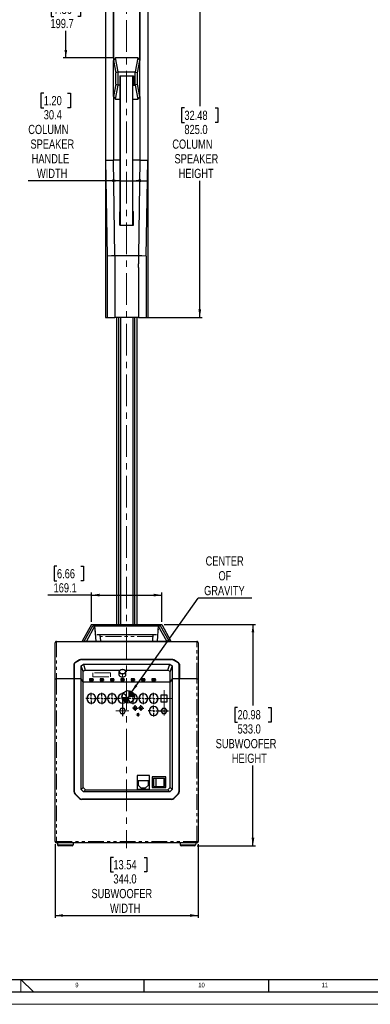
# Model space of a CAD drawing. Header units: millimetres. Extents: x 0 to 5046, y 0 to 3564.
# Tile 6 of 11: x 2553 to 3397, y 0 to 2372. Entities that reach past the tile are written whole.
import ezdxf

# ---------------------------------------------------------------- set-up
doc = ezdxf.new("R2010")
doc.units = ezdxf.units.MM
doc.header["$LTSCALE"] = 6
doc.linetypes.add('CENTERX2', pattern=[20.32, 12.7, -2.54, 2.54, -2.54])
doc.linetypes.add('PHANTOM', pattern=[12.7, 6.35, -1.27, 1.27, -1.27, 1.27, -1.27])
doc.layers.add('FORMAT', color=7, linetype='Continuous')
doc.layers.add('SLD-0', color=7, linetype='Continuous')
doc.styles.add('SLDTEXTSTYLE0', font='TXT', dxfattribs={"width": 0.75})
doc.dimstyles.new('SLDDIMSTYLE0', dxfattribs={"dimtxt": 22.225, "dimasz": 19.2, "dimexe": 0, "dimexo": 0.0625, "dimgap": 5.55625, "dimtad": 0, "dimtih": 1, "dimtoh": 1, "dimdec": 1, "dimrnd": 1e-09, "dimzin": 4, "dimdsep": 46, "dimtxsty": 'SLDTEXTSTYLE0', "dimsah": 1, "dimcen": 0.09, "dimadec": 0, "dimazin": 1, "dimtfac": 1, "dimtdec": 1, "dimtofl": 0, "dimtmove": 0, "dimatfit": 3, "dimfxl": 1, "dimfrac": 2, "dimtolj": 1, "dimtzin": 12, "dimarcsym": 0})
doc.dimstyles.new('SLDDIMSTYLE1', dxfattribs={"dimtxt": 22.225, "dimasz": 19.2, "dimexe": 0, "dimexo": 0.0625, "dimgap": 5.55625, "dimtad": 0, "dimtih": 1, "dimtoh": 1, "dimdec": 1, "dimrnd": 1e-09, "dimzin": 12, "dimdsep": 46, "dimtxsty": 'SLDTEXTSTYLE0', "dimsah": 1, "dimcen": 0.09, "dimadec": 0, "dimazin": 3, "dimtfac": 1, "dimtdec": 1, "dimtofl": 0, "dimtmove": 0, "dimatfit": 3, "dimfxl": 1, "dimfrac": 2, "dimtolj": 1, "dimtzin": 12, "dimarcsym": 0})
doc.dimstyles.new('SLDDIMSTYLE2', dxfattribs={"dimtxt": 0.18, "dimasz": 19.2, "dimexe": 0, "dimexo": 0.0625, "dimgap": 0, "dimtad": 0, "dimtih": 1, "dimtoh": 1, "dimdec": 0, "dimrnd": 1e-09, "dimzin": 0, "dimdsep": 46, "dimtxsty": 'Standard', "dimsah": 1, "dimcen": 0.09, "dimadec": 0, "dimazin": 0, "dimtfac": 19.2, "dimtdec": 0, "dimtofl": 0, "dimtmove": 0, "dimatfit": 3, "dimfxl": 1, "dimfrac": 2, "dimtolj": 1, "dimtzin": 0, "dimarcsym": 0})
doc.dimstyles.new('SLDDIMSTYLE4', dxfattribs={"dimtxt": 22.225, "dimasz": 19.2, "dimexe": 0, "dimexo": 0.0625, "dimgap": 5.55625, "dimtad": 0, "dimtih": 1, "dimtoh": 1, "dimdec": 1, "dimrnd": 1e-09, "dimzin": 12, "dimdsep": 46, "dimtxsty": 'SLDTEXTSTYLE0', "dimsah": 1, "dimcen": 0.09, "dimadec": 0, "dimazin": 3, "dimtfac": 1, "dimtdec": 1, "dimtmove": 0, "dimatfit": 0, "dimfxl": 1, "dimfrac": 2, "dimtolj": 1, "dimtzin": 12, "dimarcsym": 0})
doc.dimstyles.new('SLDDIMSTYLE5', dxfattribs={"dimtxt": 22.225, "dimasz": 19.2, "dimexe": 0, "dimexo": 0.0625, "dimgap": 5.55625, "dimtad": 0, "dimtih": 1, "dimtoh": 1, "dimdec": 1, "dimrnd": 1e-09, "dimzin": 4, "dimdsep": 46, "dimtxsty": 'SLDTEXTSTYLE0', "dimsah": 1, "dimcen": 0.09, "dimadec": 0, "dimazin": 1, "dimtfac": 1, "dimtdec": 1, "dimtmove": 0, "dimatfit": 0, "dimfxl": 1, "dimfrac": 2, "dimtolj": 1, "dimtzin": 12, "dimarcsym": 0})

# ---------------------------------------------------------------- blocks, each defined once
blk = doc.blocks.new('_D_21')
at = {"layer": 'SLD-0', "color": 7, "transparency": 16777216}
for p, q in [((2862.4, 2479.5), (2992.5, 2479.5)), ((2986.5, 2479.5), (2986.5, 2163.6)), ((2949.5, 2159.1), (2942.8, 2159.1)), ((2942.8, 2159.1), (2942.8, 2123.8)), ((3023.4, 2159.1), (3030.2, 2159.1)), ((3030.2, 2159.1), (3030.2, 2123.8)), ((2942.8, 2123.8), (2949.5, 2123.8)), ((3030.2, 2123.8), (3023.4, 2123.8)), ((2986.5, 1654.5), (2986.5, 1983.7)), ((2844.7, 1654.5), (2992.5, 1654.5))]:
    blk.add_line(p, q, dxfattribs=at)
for points in [[(2986.5, 2479.5), (2983.2, 2460.3), (2989.8, 2460.3)], [(2986.5, 1654.5), (2989.8, 1673.7), (2983.2, 1673.7)]]:
    blk.add_solid(points, dxfattribs=at)
at = {"layer": 'SLD-0', "color": 7, "transparency": 16777216, "char_height": 22.23, "attachment_point": 1, "style": 'SLDTEXTSTYLE0'}
for s, insert in [('32.48', (2949.5, 2152.4)), ('825.0', (2949.5, 2118.3)), ('COLUMN', (2920.4, 2083)), ('SPEAKER', (2925.7, 2047.7)), ('HEIGHT', (2935.7, 2012.4))]:
    blk.add_mtext(s, dxfattribs=dict(at, insert=insert))
blk = doc.blocks.new('_D_22')
at = {"layer": 'SLD-0', "color": 7, "transparency": 16777216}
for p, q in [((2610.9, 2194.5), (2604.2, 2194.5)), ((2604.2, 2194.5), (2604.2, 2159.2)), ((2668.4, 2194.5), (2675.1, 2194.5)), ((2675.1, 2194.5), (2675.1, 2159.2)), ((2604.2, 2159.2), (2610.9, 2159.2)), ((2675.1, 2159.2), (2668.4, 2159.2)), ((2795.2, 1983.8), (2573.6, 1983.8)), ((2795.2, 1983.8), (2825.6, 1983.8)), ((2825.6, 1983.8), (2861.6, 1983.8))]:
    blk.add_line(p, q, dxfattribs=at)
for points in [[(2795.2, 1983.8), (2776, 1987.1), (2776, 1980.5)], [(2825.6, 1983.8), (2844.8, 1980.5), (2844.8, 1987.1)]]:
    blk.add_solid(points, dxfattribs=at)
at = {"layer": 'SLD-0', "color": 7, "transparency": 16777216, "char_height": 22.23, "attachment_point": 1, "style": 'SLDTEXTSTYLE0'}
for s, insert in [('1.20', (2610.9, 2187.9)), ('30.4', (2610.9, 2153.7)), ('COLUMN', (2573.6, 2118.4)), ('SPEAKER', (2578.9, 2083.1)), ('HANDLE', (2581.8, 2047.8)), ('WIDTH', (2594.6, 2012.5))]:
    blk.add_mtext(s, dxfattribs=dict(at, insert=insert))
blk = doc.blocks.new('_D_23')
at = {"layer": 'SLD-0', "color": 7, "transparency": 16777216}
for p, q in [((2758.4, 2479.5), (2658, 2479.5)), ((2664, 2479.5), (2664, 2418.8)), ((2635.3, 2414.3), (2628.5, 2414.3)), ((2628.5, 2414.3), (2628.5, 2379)), ((2692.8, 2414.3), (2699.5, 2414.3)), ((2699.5, 2414.3), (2699.5, 2379)), ((2628.5, 2379), (2635.3, 2379)), ((2699.5, 2379), (2692.8, 2379)), ((2664, 2279.8), (2664, 2344.9)), ((2777.5, 2279.8), (2658, 2279.8))]:
    blk.add_line(p, q, dxfattribs=at)
for points in [[(2664, 2479.5), (2660.7, 2460.3), (2667.3, 2460.3)], [(2664, 2279.8), (2667.3, 2299), (2660.7, 2299)]]:
    blk.add_solid(points, dxfattribs=at)
at = {"layer": 'SLD-0', "color": 7, "transparency": 16777216, "char_height": 22.23, "attachment_point": 1, "style": 'SLDTEXTSTYLE0'}
for s, insert in [('7.86', (2635.3, 2407.7)), ('199.7', (2627.1, 2373.5))]:
    blk.add_mtext(s, dxfattribs=dict(at, insert=insert))
blk = doc.blocks.new('_D_24')
at = {"layer": 'SLD-0', "color": 7, "transparency": 16777216}
for p, q in [((2879.2, 2608.9), (2872.4, 2608.9)), ((2872.4, 2608.9), (2872.4, 2573.6)), ((2936.7, 2608.9), (2943.4, 2608.9)), ((2943.4, 2608.9), (2943.4, 2573.6)), ((2872.4, 2573.6), (2879.2, 2573.6)), ((2943.4, 2573.6), (2936.7, 2573.6)), ((2778.4, 2539.5), (2742.4, 2539.5)), ((2778.4, 2279), (2778.4, 2545.5)), ((2778.4, 2539.5), (2842.4, 2539.5)), ((2842.4, 2279), (2842.4, 2545.5)), ((2842.4, 2539.5), (2958.4, 2539.5))]:
    blk.add_line(p, q, dxfattribs=at)
for points in [[(2778.4, 2539.5), (2759.2, 2542.8), (2759.2, 2536.2)], [(2842.4, 2539.5), (2861.6, 2536.2), (2861.6, 2542.8)]]:
    blk.add_solid(points, dxfattribs=at)
at = {"layer": 'SLD-0', "color": 7, "transparency": 16777216, "char_height": 22.23, "attachment_point": 1, "style": 'SLDTEXTSTYLE0'}
for s, insert in [('2.52', (2879.2, 2602.3)), ('64.0', (2879.2, 2568.1))]:
    blk.add_mtext(s, dxfattribs=dict(at, insert=insert))
blk = doc.blocks.new('_D_25')
at = {"layer": 'SLD-0', "color": 7, "transparency": 16777216}
for p, q in [((2642.7, 1055.1), (2636, 1055.1)), ((2636, 1055.1), (2636, 1019.8)), ((2700.2, 1055.1), (2706.9, 1055.1)), ((2706.9, 1055.1), (2706.9, 1019.8)), ((2636, 1019.8), (2642.7, 1019.8)), ((2706.9, 1019.8), (2700.2, 1019.8)), ((2725.9, 985.6), (2621, 985.6)), ((2725.9, 920.9), (2725.9, 991.6)), ((2725.9, 985.6), (2895, 985.6)), ((2895, 920.9), (2895, 991.6))]:
    blk.add_line(p, q, dxfattribs=at)
for points in [[(2725.9, 985.6), (2745.1, 982.3), (2745.1, 988.9)], [(2895, 985.6), (2875.8, 988.9), (2875.8, 982.3)]]:
    blk.add_solid(points, dxfattribs=at)
at = {"layer": 'SLD-0', "color": 7, "transparency": 16777216, "char_height": 22.23, "attachment_point": 1, "style": 'SLDTEXTSTYLE0'}
for s, insert in [('6.66', (2642.7, 1048.4)), ('169.1', (2634.5, 1014.3))]:
    blk.add_mtext(s, dxfattribs=dict(at, insert=insert))
blk = doc.blocks.new('_D_26')
at = {"layer": 'SLD-0', "color": 7, "transparency": 16777216}
for p, q in [((2901, 914.9), (3120.5, 914.9)), ((3114.5, 914.9), (3114.5, 719.8)), ((3077.5, 715.3), (3070.8, 715.3)), ((3070.8, 715.3), (3070.8, 679.9)), ((3151.4, 715.3), (3158.2, 715.3)), ((3158.2, 715.3), (3158.2, 679.9)), ((3070.8, 679.9), (3077.5, 679.9)), ((3158.2, 679.9), (3151.4, 679.9)), ((3114.5, 381.9), (3114.5, 575.2)), ((2980, 381.9), (3120.5, 381.9))]:
    blk.add_line(p, q, dxfattribs=at)
for points in [[(3114.5, 914.9), (3111.2, 895.7), (3117.8, 895.7)], [(3114.5, 381.9), (3117.8, 401.1), (3111.2, 401.1)]]:
    blk.add_solid(points, dxfattribs=at)
at = {"layer": 'SLD-0', "color": 7, "transparency": 16777216, "char_height": 22.23, "attachment_point": 1, "style": 'SLDTEXTSTYLE0'}
for s, insert in [('20.98', (3077.5, 708.6)), ('533.0', (3077.5, 674.4)), ('SUBWOOFER', (3024.8, 639.1)), ('HEIGHT', (3063.7, 603.8))]:
    blk.add_mtext(s, dxfattribs=dict(at, insert=insert))
blk = doc.blocks.new('_D_27')
at = {"layer": 'SLD-0', "color": 7, "transparency": 16777216}
for p, q in [((2638.4, 385.9), (2638.4, 207.9)), ((2982.4, 385.9), (2982.4, 207.9)), ((2778.5, 354), (2771.7, 354)), ((2771.7, 354), (2771.7, 318.7)), ((2852.4, 354), (2859.1, 354)), ((2859.1, 354), (2859.1, 318.7)), ((2771.7, 318.7), (2778.5, 318.7)), ((2859.1, 318.7), (2852.4, 318.7)), ((2638.4, 213.9), (2982.4, 213.9))]:
    blk.add_line(p, q, dxfattribs=at)
for points in [[(2638.4, 213.9), (2657.6, 210.6), (2657.6, 217.2)], [(2982.4, 213.9), (2963.2, 217.2), (2963.2, 210.6)]]:
    blk.add_solid(points, dxfattribs=at)
at = {"layer": 'SLD-0', "color": 7, "transparency": 16777216, "char_height": 22.23, "attachment_point": 1, "style": 'SLDTEXTSTYLE0'}
for s, insert in [('13.54', (2778.5, 347.3)), ('344.0', (2778.5, 313.2)), ('SUBWOOFER', (2725.7, 277.9)), ('WIDTH', (2770.4, 242.5))]:
    blk.add_mtext(s, dxfattribs=dict(at, insert=insert))
blk = doc.blocks.new('SW_NOTE_0_5')
at = {"layer": 'SLD-0', "color": 0}
blk.add_line((128.8, 0), (0, 0), dxfattribs=at)
at = {"layer": 'SLD-0', "color": 0, "char_height": 22.23, "attachment_point": 2, "style": 'SLDTEXTSTYLE0'}
for s, insert in [('CENTER', (63.6, 100.4)), ('OF', (64.1, 64.8)), ('GRAVITY', (63, 29.1))]:
    blk.add_mtext(s, dxfattribs=dict(at, insert=insert))
blk = doc.blocks.new('SW_CENTERMARKSYMBOL_0')
at = {"layer": 'SLD-0', "color": 0}
for p, q in [((-5, 0), (-13.5, 0)), ((0, 0), (-2.5, 0)), ((0, 5), (0, 13.5)), ((0, 0), (0, 2.5)), ((0, 0), (0, -2.5)), ((0, 0), (2.5, 0)), ((5, 0), (13.5, 0)), ((0, -5), (0, -13.5))]:
    blk.add_line(p, q, dxfattribs=at)
blk = doc.blocks.new('SW_CENTERMARKSYMBOL_1')
at = {"layer": 'SLD-0', "color": 0}
for p, q in [((-5, 0), (-13.5, 0)), ((0, 0), (-2.5, 0)), ((0, 5), (0, 13.5)), ((0, 0), (0, 2.5)), ((0, 0), (0, -2.5)), ((0, 0), (2.5, 0)), ((5, 0), (13.5, 0)), ((0, -5), (0, -13.5))]:
    blk.add_line(p, q, dxfattribs=at)
blk = doc.blocks.new('SW_CENTERMARKSYMBOL_2')
at = {"layer": 'SLD-0', "color": 0}
for p, q in [((-5, 0), (-13.5, 0)), ((0, 0), (-2.5, 0)), ((0, 5), (0, 13.5)), ((0, 0), (0, 2.5)), ((0, 0), (0, -2.5)), ((0, 0), (2.5, 0)), ((5, 0), (13.5, 0)), ((0, -5), (0, -13.5))]:
    blk.add_line(p, q, dxfattribs=at)
blk = doc.blocks.new('SW_CENTERMARKSYMBOL_3')
at = {"layer": 'SLD-0', "color": 0}
for p, q in [((-5, 0), (-13.5, 0)), ((0, 0), (-2.5, 0)), ((0, 5), (0, 13.5)), ((0, 0), (0, 2.5)), ((0, 0), (0, -2.5)), ((0, 0), (2.5, 0)), ((5, 0), (13.5, 0)), ((0, -5), (0, -42.2))]:
    blk.add_line(p, q, dxfattribs=at)
blk = doc.blocks.new('SW_CENTERMARKSYMBOL_4')
at = {"layer": 'SLD-0', "color": 0}
for p, q in [((-5, 0), (-13.5, 0)), ((0, 0), (-2.5, 0)), ((0, 5), (0, 13.5)), ((0, 0), (0, 2.5)), ((0, 0), (0, -2.5)), ((0, 0), (2.5, 0)), ((5, 0), (13.5, 0)), ((0, -5), (0, -13.5))]:
    blk.add_line(p, q, dxfattribs=at)
blk = doc.blocks.new('SW_CENTERMARKSYMBOL_5')
at = {"layer": 'SLD-0', "color": 0}
for p, q in [((-5, 0), (-13.5, 0)), ((0, 0), (-2.5, 0)), ((0, 5), (0, 13.5)), ((0, 0), (0, 2.5)), ((0, 0), (0, -2.5)), ((0, 0), (2.5, 0)), ((5, 0), (13.5, 0)), ((0, -5), (0, -13.5))]:
    blk.add_line(p, q, dxfattribs=at)
blk = doc.blocks.new('SW_CENTERMARKSYMBOL_6')
at = {"layer": 'SLD-0', "color": 0}
for p, q in [((-5, 0), (-13.5, 0)), ((0, 0), (-2.5, 0)), ((0, 5), (0, 13.5)), ((0, 0), (0, 2.5)), ((0, 0), (0, -2.5)), ((0, 0), (2.5, 0)), ((5, 0), (13.5, 0)), ((0, -5), (0, -13.5))]:
    blk.add_line(p, q, dxfattribs=at)
blk = doc.blocks.new('SW_CENTERMARKSYMBOL_7')
at = {"layer": 'SLD-0', "color": 0}
for p, q in [((-5, 0), (-13.5, 0)), ((0, 0), (-2.5, 0)), ((0, 5), (0, 13.5)), ((0, 0), (0, 2.5)), ((0, 0), (0, -2.5)), ((0, 0), (2.5, 0)), ((5, 0), (35.5, 0)), ((0, -5), (0, -13.5))]:
    blk.add_line(p, q, dxfattribs=at)
blk = doc.blocks.new('SW_CENTERMARKSYMBOL_8')
at = {"layer": 'SLD-0', "color": 0}
for p, q in [((-5, 0), (-6.675, 0)), ((0, 0), (-2.5, 0)), ((0, 5), (0, 6.675)), ((0, 0), (0, 2.5)), ((0, 0), (0, -2.5)), ((0, 0), (2.5, 0)), ((5, 0), (6.675, 0)), ((0, -5), (0, -6.675))]:
    blk.add_line(p, q, dxfattribs=at)
blk = doc.blocks.new('SW_CENTERMARKSYMBOL_9')
at = {"layer": 'SLD-0', "color": 0}
for p, q in [((-5, 0), (-6.675, 0)), ((0, 0), (-2.5, 0)), ((0, 5), (0, 6.675)), ((0, 0), (0, 2.5)), ((0, 0), (0, -2.5)), ((0, 0), (2.5, 0)), ((5, 0), (6.675, 0)), ((0, -5), (0, -6.675))]:
    blk.add_line(p, q, dxfattribs=at)
blk = doc.blocks.new('SW_CENTERMARKSYMBOL_10')
at = {"layer": 'SLD-0', "color": 0}
for p, q in [((-5, 0), (-5.4, 0)), ((0, 0), (-2.5, 0)), ((0, 5), (0, 5.4)), ((0, 0), (0, 2.5)), ((0, 0), (0, -2.5)), ((0, 0), (2.5, 0)), ((5, 0), (5.4, 0)), ((0, -5), (0, -5.4))]:
    blk.add_line(p, q, dxfattribs=at)
blk = doc.blocks.new('SW_DOWELSYMBOL_2')
at = {"linetype": 'Continuous', "lineweight": 18}
h = blk.add_hatch(color=0, dxfattribs=at)
edge = h.paths.add_edge_path(flags=0)
edge.add_arc((0, 0), 15, 180, 270)
edge.add_line((0, -15), (0, 0))
edge.add_line((0, 0), (-15, 0))
h = blk.add_hatch(color=0, dxfattribs=at)
edge = h.paths.add_edge_path(flags=0)
edge.add_arc((0, 0), 15, 0, 90)
edge.add_line((0, 15), (0, 0))
edge.add_line((0, 0), (15, 0))
at = {"layer": 'SLD-0', "color": 0}
blk.add_circle((0, 0), 15, dxfattribs=at)

msp = doc.modelspace()

# ---------------------------------------------------------------- linework, layer by layer
at = {"color": 7, "linetype": 'Continuous', "lineweight": 25}
for p, q in [((2759.428432, 2467.491591), (2759.428775, 2033.420288)), ((2778.427862, 2467.491591), (2778.427876, 2272.996602)), ((2842.428733, 2467.491591), (2842.429008, 2272.996602)), ((2861.428361, 2467.491591), (2861.428361, 2033.420288)), ((2783.474682, 2279.819503), (2778.428065, 2272.996462)), ((2837.38204, 2279.819503), (2783.474682, 2279.819503)), ((2790.216937, 2245.77437), (2783.474682, 2279.819503)), ((2837.38204, 2279.819503), (2830.639785, 2245.77437)), ((2837.38204, 2279.819503), (2842.428846, 2272.996602)), ((2778.427527, 2186.822116), (2778.427714, 2272.996602)), ((2778.428065, 2272.996462), (2784.263318, 2243.620203)), ((2836.593404, 2243.620203), (2842.428657, 2272.996462)), ((2842.428574, 2186.822116), (2842.428527, 2272.996602)), ((2790.20554, 2245.778559), (2784.263307, 2243.620189)), ((2784.263445, 2216.199389), (2784.263445, 2243.620189)), ((2790.20554, 2214.040948), (2790.20554, 2245.778559)), ((2790.211272, 2245.785356), (2830.64545, 2245.785356)), ((2794.228361, 2235.997185), (2826.628361, 2235.997185)), ((2794.228361, 2235.997185), (2794.228361, 2214.01923)), ((2795.228361, 1876.997185), (2795.228361, 2235.997185)), ((2795.228361, 2235.997185), (2795.228361, 2213.074252)), ((2795.454035, 1876.997185), (2795.454035, 2235.997185)), ((2825.402687, 1876.997185), (2825.402687, 2235.997185)), ((2825.628361, 1876.997185), (2825.628361, 2235.997185)), ((2825.628361, 2235.997185), (2825.628361, 2213.074252)), ((2826.628361, 2235.997185), (2826.628361, 2214.01923)), ((2830.639785, 2245.77437), (2836.593404, 2243.620203)), ((2830.64545, 2214.040948), (2830.64545, 2245.778559)), ((2836.593419, 2216.199389), (2836.593415, 2243.620189)), ((2784.263292, 2216.199362), (2778.428141, 2186.822423)), ((2783.474682, 2180.000005), (2790.216937, 2214.045138)), ((2784.263303, 2216.199389), (2790.20554, 2214.040948)), ((2794.228361, 2214.01923), (2790.211272, 2214.034152)), ((2794.228361, 2214.01923), (2795.228361, 2213.074252)), ((2826.628361, 2214.01923), (2825.628361, 2213.074252)), ((2826.628361, 2214.01923), (2830.64545, 2214.040948)), ((2836.59343, 2216.199362), (2830.639785, 2214.045138)), ((2830.639785, 2214.045138), (2837.38204, 2180.000005)), ((2842.428581, 2186.822423), (2836.59343, 2216.199362)), ((2778.427725, 2186.822116), (2778.427876, 2033.38139)), ((2778.428141, 2186.822423), (2783.474682, 2180.000005)), ((2842.428996, 2186.822116), (2837.38204, 2180.000005)), ((2842.429195, 2186.822116), (2842.429383, 2033.38139)), ((2783.474682, 2180.000005), (2795.228361, 2180.000005)), ((2825.628361, 2180.000005), (2837.38204, 2180.000005)), ((2759.425703, 2033.420778), (2763.207036, 1802.370567)), ((2759.428436, 2033.420288), (2759.428384, 1654.491345)), ((2759.428775, 2033.420288), (2778.427339, 2033.38139)), ((2795.228361, 2033.380834), (2778.427876, 2033.380834)), ((2782.203559, 1802.487616), (2778.429597, 2033.381035)), ((2842.428846, 2033.380834), (2825.628361, 2033.380834)), ((2842.427124, 2033.381035), (2838.653163, 1802.487616)), ((2842.429383, 2033.38139), (2861.427947, 2033.420288)), ((2857.649686, 1802.370567), (2861.431019, 2033.420778)), ((2861.428361, 2033.420288), (2861.428361, 1654.491345)), ((2794.22868, 1877.00051), (2794.228734, 1908.612065)), ((2795.227492, 1906.02279), (2794.228703, 1908.611987)), ((2794.228734, 1908.612065), (2795.228361, 1910.334845)), ((2795.22611, 1876.991462), (2795.227492, 1906.02279)), ((2825.628361, 1910.285533), (2826.627988, 1908.612065)), ((2825.629062, 1906.022831), (2826.628053, 1908.611994)), ((2825.62923, 1906.022791), (2825.630612, 1876.991462)), ((2826.627757, 1877.000373), (2826.628019, 1908.611987)), ((2794.22868, 1876.997185), (2826.628042, 1876.997185)), ((2773.728187, 1802.437281), (2763.207116, 1802.37054)), ((2773.72802, 1802.491091), (2773.72802, 1802.437281)), ((2782.203188, 1802.491091), (2773.72802, 1802.491091)), ((2838.65353, 1802.487692), (2782.203192, 1802.487692)), ((2782.203192, 1802.487692), (2782.20338, 1783.697777)), ((2846.604766, 1802.491091), (2838.653534, 1802.491091)), ((2838.653608, 1802.487692), (2838.653581, 1783.697395)), ((2857.649606, 1802.37054), (2846.604587, 1802.440604)), ((2846.604766, 1802.491091), (2846.604766, 1802.440604)), ((2763.207116, 1802.37054), (2763.207574, 1654.491314)), ((2782.203037, 1783.697777), (2782.203037, 1774.350115)), ((2838.653684, 1774.34994), (2838.653684, 1783.697395)), ((2857.648964, 1802.37054), (2857.64893, 1654.491314)), ((2782.203136, 1774.350115), (2782.20318, 1654.491266)), ((2838.653644, 1774.34994), (2838.653617, 1654.491266)), ((2759.428384, 1654.491345), (2763.207792, 1654.491314)), ((2763.207574, 1654.491314), (2773.727981, 1654.491277)), ((2773.727981, 1654.491266), (2782.203105, 1654.491266)), ((2838.653542, 1654.491266), (2782.20318, 1654.491266)), ((2786.185415, 1654.491266), (2786.185415, 914.887036)), ((2791.175206, 1654.491266), (2791.175206, 914.887036)), ((2795.563993, 1654.491266), (2795.563993, 914.887036)), ((2825.292729, 1654.491266), (2825.292729, 914.887036)), ((2829.681516, 1654.491266), (2829.681516, 914.887036)), ((2834.671307, 1654.491266), (2834.671307, 914.887036)), ((2838.653617, 1654.491266), (2846.604805, 1654.491266)), ((2846.604805, 1654.491276), (2857.649147, 1654.491314)), ((2857.64893, 1654.491314), (2861.428338, 1654.491345)), ((2725.876708, 914.887036), (2703.693223, 875.024991)), ((2708.085187, 874.691266), (2728.722168, 911.77436)), ((2708.293327, 875.065277), (2728.722157, 911.774341)), ((2734.144327, 911.77434), (2713.71562, 875.065304)), ((2725.876708, 914.887036), (2894.980014, 914.887036)), ((2728.722152, 911.774385), (2734.144281, 911.774403)), ((2728.722167, 911.774358), (2892.134555, 911.774358)), ((2728.722168, 911.77436), (2892.134554, 911.77436)), ((2736.854064, 874.596999), (2734.144327, 911.77434)), ((2886.712395, 911.77434), (2884.002658, 874.596999)), ((2907.141101, 875.065304), (2886.712395, 911.77434)), ((2892.13457, 911.774321), (2886.712441, 911.774277)), ((2912.771535, 874.691266), (2892.134554, 911.77436)), ((2912.563395, 875.065275), (2892.13457, 911.774321)), ((2894.980014, 914.887036), (2917.163498, 875.024991)), ((2738.594215, 890.925867), (2882.262507, 890.925867)), ((2638.428361, 782.581173), (2638.428361, 870.892172)), ((2641.428361, 873.891266), (2979.428361, 873.891266)), ((2703.507503, 873.891266), (2703.507503, 874.691266)), ((2704.507503, 874.691266), (2708.085187, 874.691266)), ((2707.639982, 873.891266), (2708.293327, 875.065277)), ((2708.085187, 874.691266), (2707.639982, 873.891266)), ((2708.293327, 875.065275), (2713.715618, 875.065286)), ((2713.715618, 875.065302), (2713.994198, 874.596999)), ((2713.994198, 874.596999), (2906.862524, 874.596999)), ((2907.141104, 875.065302), (2906.862524, 874.596999)), ((2912.563395, 875.065278), (2907.141104, 875.065302)), ((2913.21674, 873.891266), (2912.563395, 875.065277)), ((2916.349219, 874.691266), (2912.771535, 874.691266)), ((2913.21674, 873.891266), (2912.771535, 874.691266)), ((2917.349219, 874.691266), (2917.349219, 873.891266)), ((2982.428361, 870.892172), (2982.428361, 782.581173)), ((2918.528866, 830.21918), (2702.327856, 830.21918)), ((2702.527856, 830.834669), (2918.328866, 830.834669)), ((2683.428361, 819.075846), (2683.428361, 784.044371)), ((2684.428361, 819.19915), (2684.428361, 784.044569)), ((2696.871002, 829.392084), (2685.771507, 822.558553)), ((2697.378108, 828.956918), (2686.478613, 822.246519)), ((2700.967025, 815.557104), (2706.200312, 819.137273)), ((2700.967025, 784.044569), (2700.967025, 815.557104)), ((2705.678361, 801.23036), (2700.967025, 815.557104)), ((2706.200312, 819.137273), (2914.65641, 819.137273)), ((2706.200312, 819.137273), (2710.911647, 804.810529)), ((2909.945074, 804.810529), (2914.65641, 819.137273)), ((2914.65641, 819.137273), (2919.889697, 815.557104)), ((2919.889697, 815.557104), (2915.178361, 801.23036)), ((2919.889697, 815.557104), (2919.889697, 784.044569)), ((2934.378108, 822.246519), (2923.478613, 828.956918)), ((2935.085215, 822.558553), (2923.98572, 829.392084)), ((2936.428361, 819.19915), (2936.428361, 784.044569)), ((2937.428361, 819.075846), (2937.428361, 784.044569)), ((2683.428361, 784.043419), (2641.428361, 784.043419)), ((2683.428361, 784.043419), (2683.428361, 512.644614)), ((2700.967025, 784.044569), (2684.428361, 784.044569)), ((2684.428361, 784.044569), (2684.428361, 511.944064)), ((2700.967025, 517.277856), (2700.967025, 784.044569)), ((2705.678361, 776.972447), (2700.967025, 784.044569)), ((2710.911647, 804.810529), (2705.678361, 801.23036)), ((2705.678361, 776.972447), (2705.678361, 801.23036)), ((2710.911647, 804.810529), (2795.082002, 804.810529)), ((2729.528361, 784.035157), (2721.328361, 784.035157)), ((2721.328361, 784.035157), (2721.328361, 782.06504)), ((2729.528361, 782.06504), (2729.528361, 784.035157)), ((2754.528361, 784.035157), (2746.328361, 784.035157)), ((2746.328361, 784.035157), (2746.328361, 782.06504)), ((2754.528361, 782.06504), (2754.528361, 784.035157)), ((2779.528361, 784.035157), (2771.328361, 784.035157)), ((2771.328361, 784.035157), (2771.328361, 782.06504)), ((2779.528361, 782.06504), (2779.528361, 784.035157)), ((2792.008361, 800.485398), (2792.008361, 793.550903)), ((2804.528361, 784.035157), (2796.328361, 784.035157)), ((2796.328361, 784.035157), (2796.328361, 782.06504)), ((2804.528361, 782.06504), (2804.528361, 784.035157)), ((2805.770782, 804.810529), (2909.945074, 804.810529)), ((2808.848361, 793.550903), (2808.848361, 800.485398)), ((2829.528361, 784.035157), (2821.328361, 784.035157)), ((2821.328361, 784.035157), (2821.328361, 782.06504)), ((2829.528361, 782.06504), (2829.528361, 784.035157)), ((2854.528361, 784.035157), (2846.328361, 784.035157)), ((2846.328361, 784.035157), (2846.328361, 782.06504)), ((2854.528361, 782.06504), (2854.528361, 784.035157)), ((2879.528361, 784.035157), (2871.328361, 784.035157)), ((2871.328361, 784.035157), (2871.328361, 782.06504)), ((2879.528361, 782.06504), (2879.528361, 784.035157)), ((2915.178361, 801.23036), (2909.945074, 804.810529)), ((2915.178361, 776.972447), (2915.178361, 801.23036)), ((2919.889697, 784.044569), (2915.178361, 776.972447)), ((2936.428361, 784.044569), (2919.889697, 784.044569)), ((2919.889697, 784.044569), (2919.889697, 517.277856)), ((2936.428361, 784.044569), (2936.428361, 511.944064)), ((2979.428361, 784.044569), (2937.428361, 784.044569)), ((2937.428361, 512.644614), (2937.428361, 784.044569)), ((2638.428361, 391.891266), (2638.428361, 782.580221)), ((2684.428361, 782.482675), (2683.428361, 782.482675)), ((2705.678361, 521.989191), (2705.678361, 776.972447)), ((2705.678361, 776.972447), (2915.178361, 776.972447)), ((2721.328361, 782.06504), (2729.528361, 782.06504)), ((2721.328361, 782.06504), (2721.328361, 780.252615)), ((2721.328361, 780.252615), (2729.528361, 780.252615)), ((2729.528361, 782.06504), (2729.528361, 780.252615)), ((2746.328361, 782.06504), (2754.528361, 782.06504)), ((2746.328361, 782.06504), (2746.328361, 780.252615)), ((2746.328361, 780.252615), (2754.528361, 780.252615)), ((2754.528361, 782.06504), (2754.528361, 780.252615)), ((2771.328361, 782.06504), (2771.328361, 780.252615)), ((2771.328361, 782.06504), (2779.528361, 782.06504)), ((2771.328361, 780.252615), (2779.528361, 780.252615)), ((2779.528361, 782.06504), (2779.528361, 780.252615)), ((2796.328361, 782.06504), (2804.528361, 782.06504)), ((2796.328361, 782.06504), (2796.328361, 780.252615)), ((2796.328361, 780.252615), (2804.528361, 780.252615)), ((2804.528361, 782.06504), (2804.528361, 780.252615)), ((2821.328361, 782.06504), (2829.528361, 782.06504)), ((2821.328361, 782.06504), (2821.328361, 780.252615)), ((2821.328361, 780.252615), (2829.528361, 780.252615)), ((2829.528361, 782.06504), (2829.528361, 780.252615)), ((2846.328361, 782.06504), (2846.328361, 780.252615)), ((2846.328361, 782.06504), (2854.528361, 782.06504)), ((2846.328361, 780.252615), (2854.528361, 780.252615)), ((2854.528361, 782.06504), (2854.528361, 780.252615)), ((2871.328361, 782.06504), (2871.328361, 780.252615)), ((2871.328361, 782.06504), (2879.528361, 782.06504)), ((2871.328361, 780.252615), (2879.528361, 780.252615)), ((2879.528361, 782.06504), (2879.528361, 780.252615)), ((2915.178361, 521.989191), (2915.178361, 776.972447)), ((2937.428361, 782.483825), (2936.428361, 782.483825)), ((2982.428361, 782.580221), (2982.428361, 391.891266)), ((2892.828361, 744.494569), (2892.828361, 728.594569)), ((2908.028361, 744.494569), (2892.828361, 744.494569)), ((2908.028361, 728.594569), (2908.028361, 744.494569)), ((2796.762187, 712.894569), (2793.096013, 706.544569)), ((2804.094535, 712.894569), (2796.762187, 712.894569)), ((2807.760709, 706.544569), (2804.094535, 712.894569)), ((2892.828361, 728.594569), (2908.028361, 728.594569)), ((2896.762187, 712.894569), (2893.096013, 706.544569)), ((2904.094535, 712.894569), (2896.762187, 712.894569)), ((2907.760709, 706.544569), (2904.094535, 712.894569)), ((2793.096013, 706.544569), (2796.762187, 700.194569)), ((2796.762187, 700.194569), (2804.094535, 700.194569)), ((2804.094535, 700.194569), (2807.760709, 706.544569)), ((2893.096013, 706.544569), (2896.762187, 700.194569)), ((2896.762187, 700.194569), (2904.094535, 700.194569)), ((2904.094535, 700.194569), (2907.760709, 706.544569)), ((2835.428361, 551.344569), (2835.428361, 518.344569)), ((2865.428361, 551.344569), (2835.428361, 551.344569)), ((2865.428361, 518.344569), (2865.428361, 551.344569)), ((2871.778361, 547.544569), (2871.778361, 522.144569)), ((2905.078361, 547.544569), (2871.778361, 547.544569)), ((2905.078361, 522.144569), (2905.078361, 547.544569)), ((2700.967025, 517.277856), (2705.678361, 521.989191)), ((2705.678361, 521.989191), (2711.49352, 516.755905)), ((2862.728361, 537.894569), (2838.128361, 537.894569)), ((2838.128361, 537.894569), (2838.128361, 527.844569)), ((2838.128361, 527.844569), (2844.678361, 521.294569)), ((2856.178361, 521.294569), (2862.728361, 527.844569)), ((2862.728361, 527.844569), (2862.728361, 537.894569)), ((2871.778361, 522.144569), (2905.078361, 522.144569)), ((2875.278361, 544.694569), (2875.278361, 524.994569)), ((2875.278361, 544.694569), (2880.633126, 544.694569)), ((2875.278361, 524.994569), (2880.633126, 524.994569)), ((2880.633126, 544.694569), (2880.633126, 524.994569)), ((2880.633126, 544.694569), (2900.178355, 544.694569)), ((2880.633126, 524.994569), (2900.178355, 524.994569)), ((2900.178355, 544.694569), (2901.578361, 544.694569)), ((2900.178355, 524.994569), (2901.578361, 524.994569)), ((2901.578361, 544.694569), (2901.578361, 524.994569)), ((2909.363202, 516.755905), (2915.178361, 521.989191)), ((2915.178361, 521.989191), (2919.889697, 517.277856)), ((2685.771507, 506.98776), (2696.871002, 495.888265)), ((2686.478613, 506.994317), (2697.378108, 496.094822)), ((2706.782184, 512.044569), (2700.967025, 517.277856)), ((2711.49352, 516.755905), (2706.782184, 512.044569)), ((2914.074538, 512.044569), (2706.782184, 512.044569)), ((2711.49352, 516.755905), (2909.363202, 516.755905)), ((2835.428361, 518.344569), (2865.428361, 518.344569)), ((2844.678361, 521.294569), (2856.178361, 521.294569)), ((2914.074538, 512.044569), (2909.363202, 516.755905)), ((2919.889697, 517.277856), (2914.074538, 512.044569)), ((2923.478613, 496.094822), (2934.378108, 506.994317)), ((2923.98572, 495.888265), (2935.085215, 506.98776)), ((2918.528866, 494.044569), (2702.327856, 494.044569)), ((2918.328866, 493.545119), (2702.527856, 493.545119)), ((2979.428361, 388.891266), (2641.428361, 388.891266)), ((2644.085584, 388.891266), (2644.328276, 384.260426)), ((2679.031872, 381.891266), (2646.82485, 381.891266)), ((2681.771138, 388.891266), (2681.528446, 384.260426)), ((2939.085584, 388.891266), (2939.328276, 384.260426)), ((2974.031872, 381.891266), (2941.82485, 381.891266)), ((2976.771138, 388.891266), (2976.528446, 384.260426))]:
    msp.add_line(p, q, dxfattribs=at)
at = {"color": 8, "linetype": 'PHANTOM', "lineweight": 18}
for p, q in [((2782.203113, 1802.487692), (2773.728187, 1802.437281)), ((2846.604587, 1802.440604), (2838.653608, 1802.487692)), ((2873.965631, 886.261801), (2746.891091, 886.261801)), ((2641.428361, 873.892172), (2641.428361, 784.044371)), ((2704.507503, 874.691266), (2704.507503, 873.891266)), ((2916.349219, 873.891266), (2916.349219, 874.691266)), ((2979.428361, 784.044371), (2979.428361, 873.892172)), ((2702.527856, 830.834669), (2702.527856, 830.21918)), ((2918.328866, 830.21918), (2918.328866, 830.834669)), ((2685.771507, 822.558553), (2685.771507, 821.737588)), ((2696.871002, 828.644712), (2696.871002, 829.392084)), ((2923.98572, 829.392084), (2923.98572, 828.644712)), ((2935.085215, 821.737588), (2935.085215, 822.558553)), ((2641.428361, 784.043419), (2641.428361, 391.891266)), ((2729.428361, 798.599327), (2729.428361, 788.502479)), ((2771.428361, 798.599327), (2729.428361, 798.599327)), ((2729.428361, 788.502479), (2771.428361, 788.502479)), ((2771.428361, 788.502479), (2771.428361, 798.599327)), ((2800.428361, 806.053606), (2800.428361, 805.841617)), ((2800.428361, 795.301528), (2800.428361, 796.705201)), ((2800.428361, 795.301528), (2800.428361, 788.367034)), ((2979.428361, 391.891266), (2979.428361, 784.043419)), ((2900.178355, 544.694569), (2900.178355, 524.994569)), ((2638.428361, 391.891266), (2641.428361, 391.891266)), ((2641.428361, 391.891266), (2979.428361, 391.891266)), ((2641.428361, 391.891266), (2641.428361, 388.891266)), ((2644.328276, 384.260426), (2681.528446, 384.260426)), ((2939.328276, 384.260426), (2976.528446, 384.260426)), ((2979.428361, 391.891266), (2982.428361, 391.891266)), ((2979.428361, 388.891266), (2979.428361, 391.891266))]:
    msp.add_line(p, q, dxfattribs=at)
at = {"color": 7, "linetype": 'Continuous', "lineweight": 18}
for p, q in [((2556, 60.00006), (2556, 30.00006)), ((2586.059958, 30.00006), (2556, 60.00006)), ((0.000025, 0.00006), (5046.000025, 0.00006))]:
    msp.add_line(p, q, dxfattribs=at)
at = {"color": 7, "linetype": 'Continuous', "lineweight": 25, "flags": 128}
for points in [[(2792.008361, 793.550903), (2792.054487, 793.009041), (2792.420465, 791.949), (2793.136427, 790.958969), (2794.171081, 790.082218), (2795.479209, 789.357065), (2797.003638, 788.815203), (2798.677744, 788.480314), (2800.428361, 788.367034)], [(2800.428361, 788.367034), (2802.178977, 788.480314), (2803.853083, 788.815203), (2805.377513, 789.357065), (2806.68564, 790.082218), (2807.720295, 790.958969), (2808.436257, 791.949), (2808.802235, 793.009041), (2808.848361, 793.550903)]]:
    msp.add_lwpolyline(points, dxfattribs=at)
at = {"color": 8, "linetype": 'PHANTOM', "lineweight": 18, "flags": 128}
for points in [[(2800.428361, 795.301528), (2798.677744, 795.414808), (2797.003638, 795.749697), (2795.479209, 796.291559), (2794.171081, 797.016712), (2793.136427, 797.893463), (2792.420465, 798.883494), (2792.054487, 799.943536), (2792.008435, 800.50721)], [(2800.428361, 805.841617), (2798.777256, 805.727082), (2797.208944, 805.389222), (2795.802067, 804.844978), (2794.627171, 804.12164), (2793.743172, 803.25548), (2793.194396, 802.289931), (2793.008361, 801.273409), (2793.194396, 800.256887), (2793.743172, 799.291337), (2794.627171, 798.425178), (2795.802067, 797.70184), (2797.208944, 797.157595), (2798.777256, 796.819735), (2800.428361, 796.705201)], [(2800.428361, 796.705201), (2802.079466, 796.819735), (2803.647778, 797.157595), (2805.054655, 797.70184), (2806.229551, 798.425178), (2807.11355, 799.291337), (2807.662326, 800.256887), (2807.848361, 801.273409), (2807.662326, 802.289931), (2807.11355, 803.25548), (2806.229551, 804.12164), (2805.054655, 804.844978), (2803.647778, 805.389222), (2802.079466, 805.727082), (2800.428361, 805.841617)], [(2808.848286, 800.463586), (2808.802235, 799.943536), (2808.436257, 798.883494), (2807.720295, 797.893463), (2806.68564, 797.016712), (2805.377513, 796.291559), (2803.853083, 795.749697), (2802.178977, 795.414808), (2800.428361, 795.301528)]]:
    msp.add_lwpolyline(points, dxfattribs=at)
at = {"color": 7, "linetype": 'Continuous', "lineweight": 25}
for centre, radius, start, end in [((2702.313198, 819.863917), 10.972851, 88.879072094, 119.733681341), ((2702.14003, 820.619772), 9.601245, 88.879072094, 119.733681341), ((2918.543524, 819.863917), 10.972851, 60.26631866, 91.120927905), ((2918.716692, 820.619772), 9.601245, 60.266318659, 91.120927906), ((2687.706404, 818.727183), 4.292228, 116.794443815, 175.340669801), ((2687.072263, 816.427931), 3.64609, 136.479964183, 178.015191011), ((2688.171649, 818.894071), 3.755699, 116.794443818, 175.340669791), ((2932.685073, 818.894071), 3.755699, 4.659330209, 63.205556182), ((2933.150318, 818.727183), 4.292228, 4.659330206, 63.205556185), ((2933.784459, 816.427931), 3.64609, 1.98480901, 43.52003578), ((2725.428361, 736.544569), 11, 0, 180), ((2725.428361, 736.544569), 11, 180, 0), ((2750.428361, 736.544569), 11, 0, 180), ((2750.428361, 736.544569), 11, 180, 0), ((2775.428361, 736.544569), 11, 0, 180), ((2775.428361, 736.544569), 11, 180, 0), ((2800.428361, 736.544569), 11, 0, 180), ((2800.428361, 736.544569), 11, 180, 0), ((2825.428361, 736.544569), 11, 0, 180), ((2825.428361, 736.544569), 11, 180, 0), ((2850.428361, 736.544569), 11, 0, 180), ((2850.428361, 736.544569), 11, 180, 0), ((2875.428361, 736.544569), 11, 0, 180), ((2875.428361, 736.544569), 11, 180, 0), ((2830.928361, 713.544569), 4.175, 0, 180), ((2830.928361, 713.544569), 4.175, 180, 0), ((2844.928361, 713.544569), 4.175, 0, 180), ((2844.928361, 713.544569), 4.175, 180, 0), ((2875.428361, 706.544569), 11, 0, 180), ((2837.928361, 697.544569), 2.9, 0, 180), ((2837.928361, 697.544569), 2.9, 180, 0), ((2875.428361, 706.544569), 11, 180, 0), ((2691.428361, 512.644614), 8, 180, 225), ((2691.428361, 511.944064), 7, 180, 225), ((2929.428361, 511.944064), 7, 315, 0), ((2929.428361, 512.644614), 8, 315, 0), ((2702.527856, 501.545119), 8, 225, 270), ((2702.327856, 501.044569), 7, 225, 270), ((2918.328866, 501.545119), 8, 270, 315), ((2918.528866, 501.044569), 7, 270, 315), ((2641.428361, 391.891266), 3, 180, 270), ((2646.82485, 384.391266), 2.5, 183.000000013, 270.000000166), ((2679.031872, 384.391266), 2.5, 269.999999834, 356.999999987), ((2941.82485, 384.391266), 2.5, 183.000000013, 270.000000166), ((2974.031872, 384.391266), 2.5, 269.999999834, 356.999999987), ((2979.428361, 391.891266), 3, 270, 0)]:
    msp.add_arc(centre, radius, start, end, dxfattribs=at)
for points, knots in [([(2735.30583, 897.584135), (2735.304174, 897.599654), (2735.300316, 897.635833), (2735.242721, 898.080974), (2735.118167, 899.140939), (2734.935613, 901.018005), (2734.816462, 902.562262), (2734.751217, 903.407868)], [0, 0, 0, 0, 0.06056072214, 0.14117875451, 0.35655331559, 0.64766058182, 1, 1, 1, 1]), ([(2886.105495, 903.407722), (2886.035075, 902.512754), (2885.909623, 900.918385), (2885.708856, 898.963511), (2885.571487, 897.810284), (2885.511669, 897.351742), (2885.497458, 897.243759), (2885.493802, 897.215684), (2885.495323, 897.225311), (2885.495715, 897.22779)], [0, 0, 0, 0, 0.3773550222, 0.6722511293, 0.873646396, 0.9410144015, 0.9677499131, 0.9916947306, 1, 1, 1, 1]), ([(2746.891091, 886.261801), (2746.874738, 886.693191), (2746.835328, 887.732814), (2746.79002, 889.322327), (2746.760353, 890.38842), (2746.745397, 890.925868)], [0, 0, 0, 0, 0.2601894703, 0.6270401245, 1, 1, 1, 1]), ([(2746.891091, 886.261801), (2746.917432, 885.596278), (2746.976622, 884.100783), (2747.052545, 881.668467), (2747.127415, 879.009095), (2747.193103, 876.597569), (2747.235247, 875.167851), (2747.252074, 874.596999)], [0, 0, 0, 0, 0.1620416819, 0.36412338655, 0.60624569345, 0.8427834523, 1, 1, 1, 1]), ([(2873.604856, 874.596999), (2873.631099, 875.499651), (2873.6891, 877.494679), (2873.772271, 880.585796), (2873.861211, 883.581709), (2873.933868, 885.446558), (2873.965631, 886.261801)], [0, 0, 0, 0, 0.24673115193, 0.54532161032, 0.80123126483, 1, 1, 1, 1]), ([(2873.965631, 886.261801), (2873.986369, 886.790466), (2874.032564, 887.968037), (2874.079924, 889.546402), (2874.106015, 890.514713), (2874.117093, 890.925868)], [0, 0, 0, 0, 0.3191585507, 0.7109073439, 1, 1, 1, 1]), ([(2641.428361, 873.892172), (2641.370508, 873.891191), (2641.254243, 873.88922), (2641.079651, 873.873244), (2640.904669, 873.847534), (2640.729948, 873.810995), (2640.556162, 873.763765), (2640.384012, 873.70569), (2640.214221, 873.63674), (2640.047531, 873.556897), (2639.884703, 873.466194), (2639.72651, 873.364699), (2639.573732, 873.252534), (2639.427168, 873.129835), (2639.283829, 872.99334), (2639.14056, 872.836662), (2638.996083, 872.652714), (2638.854005, 872.43818), (2638.720419, 872.191639), (2638.602021, 871.912333), (2638.507433, 871.600319), (2638.4414, 871.256827), (2638.432803, 871.016399), (2638.428361, 870.892172)], [0, 0, 0, 0, 0.0357992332, 0.0719437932, 0.1084489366, 0.1453294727, 0.1825997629, 0.2202737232, 0.2583648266, 0.2968861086, 0.3358501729, 0.3752691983, 0.4151549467, 0.455518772, 0.4963716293, 0.5410145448, 0.5908710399, 0.6459535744, 0.7062711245, 0.7718302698, 0.8426358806, 0.9186915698, 1, 1, 1, 1]), ([(2703.693223, 875.024991), (2703.646656, 874.938235), (2703.577324, 874.809066), (2703.516932, 874.705317), (2703.51062, 874.695911), (2703.507503, 874.691266)], [0, 0, 0, 0, 0.5087043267, 0.7573962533, 1, 1, 1, 1]), ([(2704.507503, 874.691266), (2704.422251, 874.695436), (2704.253191, 874.703705), (2704.030586, 874.773396), (2703.837429, 874.883505), (2703.744341, 874.974838), (2703.693223, 875.024991)], [0, 0, 0, 0, 0.2492343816, 0.4942416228, 0.7222759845, 1, 1, 1, 1]), ([(2916.349219, 874.691266), (2916.431775, 874.695011), (2916.594488, 874.702391), (2916.820972, 874.770513), (2917.01765, 874.879009), (2917.112979, 874.974425), (2917.163498, 875.024991)], [0, 0, 0, 0, 0.240471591, 0.4739495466, 0.7212197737, 1, 1, 1, 1]), ([(2917.163498, 875.024991), (2917.215013, 874.932424), (2917.28794, 874.801379), (2917.342202, 874.703875), (2917.346914, 874.695407), (2917.349219, 874.691266)], [0, 0, 0, 0, 0.55142370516, 0.78063242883, 1, 1, 1, 1]), ([(2982.428361, 870.892172), (2982.427342, 870.951625), (2982.425335, 871.068754), (2982.409459, 871.241093), (2982.385256, 871.407073), (2982.352753, 871.566369), (2982.313105, 871.718745), (2982.26715, 871.864026), (2982.215775, 872.002104), (2982.159816, 872.132925), (2982.100075, 872.256483), (2982.037314, 872.372819), (2981.972256, 872.48201), (2981.905579, 872.58417), (2981.837919, 872.679436), (2981.769867, 872.767972), (2981.701973, 872.849958), (2981.634744, 872.925601), (2981.507882, 873.058912), (2981.30913, 873.238143), (2981.02212, 873.441219), (2980.718246, 873.607109), (2980.402492, 873.735639), (2980.079604, 873.825938), (2979.754098, 873.881857), (2979.536278, 873.888755), (2979.428361, 873.892172)], [0, 0, 0, 0, 0.0389217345, 0.0766803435, 0.1132761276, 0.1487094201, 0.1829805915, 0.2160900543, 0.2480382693, 0.2788257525, 0.3084530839, 0.3369209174, 0.3642299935, 0.3903811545, 0.4153753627, 0.4392137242, 0.461897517, 0.4834282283, 0.503807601, 0.5792389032, 0.6530236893, 0.725235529, 0.7959529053, 0.8652593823, 0.9332437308, 1, 1, 1, 1]), ([(2638.428361, 782.581173), (2638.429361, 782.609969), (2638.431331, 782.666676), (2638.446923, 782.750711), (2638.470695, 782.831817), (2638.502618, 782.909738), (2638.541559, 782.98423), (2638.586691, 783.055128), (2638.637144, 783.122324), (2638.692098, 783.185767), (2638.750764, 783.245453), (2638.812393, 783.30142), (2638.876276, 783.353746), (2638.941746, 783.402538), (2639.008177, 783.447934), (2639.074988, 783.49009), (2639.141641, 783.529191), (2639.207631, 783.565402), (2639.333596, 783.630644), (2639.532205, 783.719857), (2639.82103, 783.821493), (2640.127223, 783.904422), (2640.445631, 783.968226), (2640.771358, 784.012559), (2641.099748, 784.039526), (2641.319565, 784.042767), (2641.428361, 784.044371)], [0, 0, 0, 0, 0.0394981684, 0.07778404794, 0.11485813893, 0.15072099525, 0.18537323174, 0.21881553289, 0.25104866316, 0.28207347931, 0.31189094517, 0.34050214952, 0.36790832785, 0.3941108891, 0.41911144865, 0.44291186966, 0.4655143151, 0.48692131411, 0.50713584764, 0.58325289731, 0.65721627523, 0.7291644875, 0.79924799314, 0.86762956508, 0.93448441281, 1, 1, 1, 1]), ([(2800.428361, 806.053606), (2800.13924, 806.047816), (2799.305996, 806.031128), (2797.944873, 805.846175), (2796.421143, 805.437707), (2795.038187, 804.835035), (2793.851702, 804.054014), (2792.907102, 803.112675), (2792.288466, 802.045753), (2791.999489, 801.15044), (2792.035835, 800.640117), (2792.044791, 800.514366)], [0, 0, 0, 0, 0.0674414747, 0.1943655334, 0.3218332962, 0.45000894, 0.5790646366, 0.7084884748, 0.8362064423, 0.9596391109, 1, 1, 1, 1]), ([(2808.811931, 800.45643), (2808.81443, 800.701725), (2808.820651, 801.312564), (2808.470043, 802.25758), (2807.83789, 803.236378), (2806.927193, 804.110901), (2805.771978, 804.857872), (2804.405495, 805.447632), (2802.885646, 805.851308), (2801.533284, 806.032114), (2800.708625, 806.048155), (2800.428361, 806.053606)], [0, 0, 0, 0, 0.0779729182, 0.19416972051, 0.31131287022, 0.43201601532, 0.55626651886, 0.68239635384, 0.80880743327, 0.93502231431, 1, 1, 1, 1]), ([(2979.428361, 784.044371), (2979.482484, 784.043975), (2979.591248, 784.04318), (2979.754604, 784.036644), (2979.9184, 784.02601), (2980.082105, 784.010765), (2980.24517, 783.990907), (2980.407023, 783.966325), (2980.567075, 783.936973), (2980.724721, 783.902823), (2980.87934, 783.86388), (2981.0303, 783.82018), (2981.176957, 783.771796), (2981.318667, 783.718819), (2981.454761, 783.661442), (2981.590742, 783.596741), (2981.729259, 783.52256), (2981.871056, 783.4351), (2982.010525, 783.33272), (2982.141667, 783.214159), (2982.257902, 783.078635), (2982.350768, 782.926277), (2982.415582, 782.758024), (2982.424005, 782.641457), (2982.428361, 782.581173)], [0, 0, 0, 0, 0.032603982, 0.0655202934, 0.0987734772, 0.1323873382, 0.1663849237, 0.2007885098, 0.2356195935, 0.2708988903, 0.3066463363, 0.3428810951, 0.3796215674, 0.416885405, 0.4546895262, 0.4930501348, 0.5373895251, 0.5871345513, 0.6423067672, 0.7029217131, 0.7689908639, 0.8405228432, 0.9175242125, 1, 1, 1, 1])]:
    msp.add_open_spline(points, degree=3, knots=knots, dxfattribs=at)
at = {"layer": 'FORMAT'}
for p, q in [((120.000025, 60.00006), (4986.000025, 60.00006)), ((2853.000025, 30.00006), (2853.000025, 60.00006)), ((3153.000025, 30.00006), (3153.000025, 60.00006)), ((90.000025, 30.00006), (5016.000025, 30.00006))]:
    msp.add_line(p, q, dxfattribs=at)
at = {"layer": 'SLD-0', "color": 7, "linetype": 'CENTERX2', "lineweight": 18}
for p, q in [((2810.428361, 2492.433932), (2810.428361, 376.232749)), ((2880.828361, 736.544569), (2920.028361, 736.544569)), ((2900.428361, 695.821301), (2900.428361, 756.494569)), ((2784.762187, 706.544569), (2816.094535, 706.544569))]:
    msp.add_line(p, q, dxfattribs=at)
at = {"layer": 'SLD-0', "color": 7}
msp.add_circle((2814.168361, 740.481266), 15, dxfattribs=at)

# ---------------------------------------------------------------- block references
for name, p in [('SW_NOTE_0_5', (2982.802907, 978.574191)), ('SW_CENTERMARKSYMBOL_0', (2725.428361, 736.544569)), ('SW_CENTERMARKSYMBOL_1', (2750.428361, 736.544569)), ('SW_CENTERMARKSYMBOL_2', (2775.428361, 736.544569)), ('SW_CENTERMARKSYMBOL_3', (2800.428361, 736.544569)), ('SW_DOWELSYMBOL_2', (2814.168361, 740.481266)), ('SW_CENTERMARKSYMBOL_4', (2825.428361, 736.544569)), ('SW_CENTERMARKSYMBOL_5', (2850.428361, 736.544569)), ('SW_CENTERMARKSYMBOL_6', (2875.428361, 736.544569)), ('SW_CENTERMARKSYMBOL_8', (2830.928361, 713.544569)), ('SW_CENTERMARKSYMBOL_9', (2844.928361, 713.544569)), ('SW_CENTERMARKSYMBOL_7', (2875.428361, 706.544569)), ('SW_CENTERMARKSYMBOL_10', (2837.928361, 697.544569))]:
    msp.add_blockref(name, p, dxfattribs=at)

# ---------------------------------------------------------------- texts
at = {"layer": 'FORMAT', "char_height": 11.1125, "attachment_point": 1, "style": 'SLDTEXTSTYLE0'}
for s, insert in [('9', (2686.799551, 52.008188)), ('10', (2983.049551, 52.008188)), ('11', (3279.752141, 52.008188))]:
    msp.add_mtext(s, dxfattribs=dict(at, insert=insert))

# ---------------------------------------------------------------- dimensions: what is measured, and where the dimension line sits
at = {"layer": 'SLD-0', "color": 7}
for base, p1, p2, dimstyle, picture, middle in [((2842.428846, 2576.471519), (2778.427876, 2272.996602), (2842.428846, 2272.996602), 'SLDDIMSTYLE5', '_D_24', (2907.932314, 2576.471519)), ((2894.980014, 1022.598339), (2725.876708, 914.887036), (2894.980014, 914.887036), 'SLDDIMSTYLE1', '_D_25', (2671.439226, 1022.598339))]:
    dim = msp.add_linear_dim(base=base, p1=p1, p2=p2, dimstyle=dimstyle, dxfattribs=at)
    dim.commit()
    dim.dimension.update_dxf_attribs({"geometry": picture, "text_midpoint": middle, "dimtype": 160})
dim = msp.add_linear_dim(base=(2664.036274, 2279.819503), p1=(2764.428361, 2479.491591), p2=(2783.474682, 2279.819503), angle=90, dimstyle='SLDDIMSTYLE1', dxfattribs=at)
dim.commit()
dim.dimension.update_dxf_attribs({"geometry": '_D_23', "text_midpoint": (2664.036274, 2381.851739), "dimtype": 160})
for base, p1, p2, angle, text, picture, middle in [((2986.475234, 1654.491266), (2856.428361, 2479.491591), (2838.653542, 1654.491266), 90, '<>\\PCOLUMN\\PSPEAKER\\PHEIGHT', '_D_21', (2986.475234, 2073.662118)), ((3114.480823, 914.887036), (2974.031872, 381.891266), (2894.980014, 914.887036), 90, '<>\\PSUBWOOFER\\PHEIGHT', '_D_26', (3114.480823, 647.466854)), ((2982.428361, 286.184254), (2638.428361, 391.891266), (2982.428361, 391.891266), 0.000000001, '<>\\PSUBWOOFER\\PWIDTH', '_D_27', (2815.429259, 286.184254))]:
    dim = msp.add_linear_dim(base=base, p1=p1, p2=p2, angle=angle, text=text, dimstyle='SLDDIMSTYLE0', dxfattribs=at)
    dim.commit()
    dim.dimension.update_dxf_attribs({"geometry": picture, "text_midpoint": middle, "dimtype": 160})
dim = msp.add_linear_dim(base=(2825.628361, 2091.445228), p1=(2795.228361, 2235.997185), p2=(2825.628361, 2235.997185), text='<>\\PCOLUMN\\PSPEAKER\\PHANDLE\\PWIDTH', dimstyle='SLDDIMSTYLE4', dxfattribs=at)
dim.commit()
dim.dimension.update_dxf_attribs({"geometry": '_D_22', "text_midpoint": (2639.64362, 2091.445228), "dimtype": 160})

# ---------------------------------------------------------------- leaders
msp.add_leader([(2822.565797, 752.910388), (2982.802907, 978.574191)], dimstyle='SLDDIMSTYLE2', dxfattribs=at)

doc.saveas('drawing.dxf')
